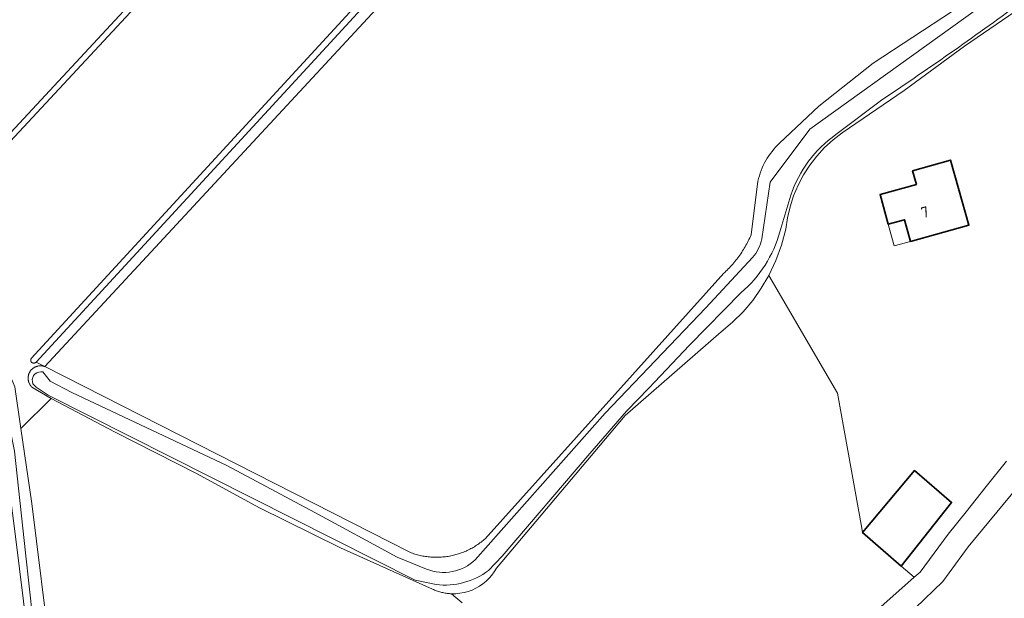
# Model space of a CAD drawing. Extents: x 199200 to 204075, y 460125 to 464703.
# Tile 89 of 174: x 201469 to 201631, y 463962 to 464057. Entities that reach past the tile are written whole.
import ezdxf
from ezdxf.enums import TextEntityAlignment as Align

# ---------------------------------------------------------------- set-up
doc = ezdxf.new("R2010")
doc.units = 0
for name, color, linetype, lineweight in [('B-WE-GR-BOS_GEMENGD-GV', 40, 'Continuous', 13), ('B-WE-GR-BOS_LOOF-GV', 40, 'Continuous', 13), ('B-WE-GR-GRAS-GV', 60, 'Continuous', 13), ('B-WE-OG-BEBOUWING-GV', 7, 'Continuous', 35), ('B-WE-OG-BEBOUWING-T18', 10, 'Continuous', 18), ('B-WE-OG-BEBOUWING_OVERBOUWING-GV', 7, 'Continuous', 18), ('B-WE-OG-TERREIN_ERF-GV', 7, 'Continuous', 18), ('B-WE-OG-WATER_GREPPEL-GV', 160, 'Continuous', 18), ('B-WE-OG-WATER_SLOOT-GV', 120, 'Continuous', 18), ('B-WE-VH-VERHARDING_BETONSTRAATSTEEN-GV', 252, 'Continuous', 18)]:
    doc.layers.add(name, color=color, linetype=linetype, lineweight=lineweight)
doc.styles.add('NLCS-ISO-M1000-T18', font='NLCS-ISO.ttf', dxfattribs={"height": 1.8})

msp = doc.modelspace()

# ---------------------------------------------------------------- linework, layer by layer
at = {"layer": 'B-WE-GR-BOS_GEMENGD-GV', "flags": 128}
for points in [[(201609.796, 463959.952), (201615.772, 463965.237), (201613.644, 463967.069), (201607.269, 463972.556), (201607.176, 463973.281), (201603.193, 463995.364), (201591.967, 464014.655), (201590.73, 464012.562), (201589.32, 464010.582), (201587.747, 464008.729), (201586.022, 464007.016), (201584.158, 464005.456), (201568.457, 463991.746), (201547.36, 463966.746), (201547.009, 463966.158), (201546.609, 463965.603), (201546.163, 463965.083), (201545.675, 463964.604), (201545.147, 463964.168), (201544.585, 463963.778), (201543.991, 463963.438), (201543.37, 463963.15), (201542.726, 463962.916), (201542.066, 463962.737), (201541.392, 463962.616), (201540.71, 463962.552), (201540.026, 463962.547), (201541.757, 463961.053)], [(201632.667, 463980.011), (201624.594, 463970.219), (201620.429, 463964.529), (201615.918, 463960.208)]]:
    msp.add_lwpolyline(points, dxfattribs=at)
at = {"layer": 'B-WE-GR-BOS_LOOF-GV', "flags": 128}
for points in [[(201506.315, 464078.125), (201467.053, 464035.836)], [(201474.478, 463994.543), (201471.311, 463996.397), (201471.277, 463996.43), (201471.215, 463996.496), (201471.156, 463996.563), (201471.1, 463996.634), (201471.048, 463996.707), (201470.998, 463996.782), (201470.952, 463996.859), (201470.91, 463996.938), (201470.871, 463997.019), (201470.836, 463997.102), (201470.804, 463997.186), (201470.776, 463997.272), (201470.752, 463997.358), (201470.732, 463997.446), (201470.716, 463997.534), (201470.704, 463997.623), (201470.696, 463997.713), (201470.691, 463997.803), (201470.691, 463997.893), (201470.695, 463997.983), (201470.702, 463998.072), (201470.714, 463998.161), (201470.73, 463998.25), (201470.749, 463998.338), (201470.773, 463998.424), (201470.8, 463998.51), (201470.831, 463998.594), (201470.866, 463998.677), (201470.904, 463998.759), (201470.946, 463998.838), (201470.992, 463998.916), (201471.041, 463998.991), (201471.093, 463999.064), (201471.148, 463999.135), (201471.207, 463999.203), (201471.268, 463999.269), (201471.333, 463999.332), (201471.4, 463999.391), (201471.47, 463999.448), (201471.542, 463999.502), (201471.616, 463999.552), (201471.693, 463999.599), (201471.771, 463999.643), (201471.852, 463999.683), (201471.934, 463999.719), (201472.018, 463999.752), (201472.103, 463999.781), (201472.189, 463999.806), (201472.277, 463999.828), (201472.365, 463999.845), (201472.454, 463999.858), (201472.543, 463999.868), (201472.633, 463999.873), (201472.723, 463999.875), (201472.813, 463999.872), (201472.902, 463999.866), (201472.991, 463999.855), (201473.08, 463999.841), (201473.168, 463999.823), (201473.255, 463999.8), (201473.341, 463999.774), (201473.426, 463999.744), (201473.51, 463999.711), (201473.452, 463999.74), (201472.017, 464000.47), (201471.987, 464000.442), (201471.95, 464000.413), (201471.91, 464000.387), (201471.868, 464000.364), (201471.825, 464000.344), (201471.78, 464000.329), (201471.734, 464000.317), (201471.687, 464000.309), (201471.64, 464000.306), (201471.592, 464000.306), (201471.545, 464000.31), (201471.498, 464000.318), (201471.452, 464000.33), (201471.407, 464000.346), (201471.364, 464000.365), (201471.322, 464000.388), (201471.283, 464000.415), (201471.252, 464000.445), (201471.224, 464000.478), (201471.198, 464000.513), (201471.176, 464000.55), (201471.157, 464000.588), (201471.141, 464000.628), (201471.129, 464000.67), (201471.121, 464000.712), (201471.116, 464000.755), (201471.115, 464000.798), (201471.117, 464000.841), (201471.123, 464000.884), (201471.133, 464000.926), (201471.147, 464000.967), (201471.164, 464001.007), (201471.184, 464001.045), (201536.526, 464072.114)], [(201468.525, 463996.442), (201469.517, 463989.619), (201474.478, 463994.543)]]:
    msp.add_lwpolyline(points, dxfattribs=at)
at = {"layer": 'B-WE-GR-GRAS-GV', "flags": 128}
for points in [[(201524.393, 464203.376), (201525.059, 464202.604), (201480.591, 464156.01), (201457.497, 464131.409), (201452.58, 464126.972), (201452.523, 464128.09), (201450.271, 464126.237), (201456.424, 464078.351), (201460.969, 464044.42), (201461.475, 464037.443), (201463.899, 464036.844), (201464.186, 464034.438), (201465.315, 464035.494), (201466.388, 464036.498), (201505.626, 464078.762), (201552.222, 464129.523), (201576.236, 464154.552), (201576.654, 464155.001), (201527.323, 464206.432)], [(201708.047, 464169.408), (201700.365, 464173.972), (201655.266, 464199.532), (201650.962, 464195.102), (201638.46, 464182.223), (201624.184, 464166.104), (201595.743, 464134.975), (201572.899, 464110.255), (201537.259, 464071.443), (201472.017, 464000.47), (201473.452, 463999.74), (201656.299, 464197.078), (201719.618, 464160.946), (201720.546, 464161.983), (201710.443, 464167.985), (201709.383, 464168.614), (201709.06, 464168.806)]]:
    msp.add_lwpolyline(points, close=True, dxfattribs=at)
for points in [[(201645.327, 464061.479), (201651.511, 464057.103), (201676.887, 464038.186), (201677.75, 464037.598), (201677.769, 464037.585), (201677.773, 464037.582), (201682.481, 464042.628), (201685.708, 464046.096), (201691.945, 464052.799), (201653.454, 464087.044), (201715.663, 464156.528), (201717.651, 464158.749), (201718.6, 464159.809), (201719.618, 464160.946), (201656.299, 464197.078), (201473.452, 463999.74), (201473.51, 463999.711)], [(201593.718, 464036.3), (201600.137, 464042.399), (201609.047, 464049.401), (201622.015, 464057.945), (201630.616, 464063.267)], [(201461.475, 464037.443), (201460.624, 464032.11), (201459.995, 464028.16), (201459.925, 464024.921), (201461.028, 464016.804), (201462.116, 464008.673), (201463.43, 464002.257), (201466.198, 463996.232), (201467.042, 463993.03), (201468.443, 463985.877), (201470.274, 463969.254), (201472.062, 463952.858), (201472.101, 463948.072), (201471.19, 463939.491), (201473.871, 463942.91)], [(201474.04, 463943.719), (201474.413, 463944.19), (201474.413, 463952.22), (201471.302, 463977.333), (201469.517, 463989.619), (201468.525, 463996.442), (201468.242, 463997.108), (201467.013, 464000), (201466.397, 464001.45), (201462.377, 464023.978), (201462.933, 464028.689), (201464.344, 464033.117), (201464.186, 464034.438), (201463.899, 464036.844), (201461.475, 464037.443)], [(201473.51, 463999.711), (201533.053, 463969.407), (201533.3, 463969.281), (201533.401, 463969.244), (201533.608, 463969.171), (201533.816, 463969.101), (201534.025, 463969.036), (201534.236, 463968.974), (201534.448, 463968.916), (201534.66, 463968.862), (201534.874, 463968.812), (201535.088, 463968.765), (201535.304, 463968.723), (201535.52, 463968.684), (201535.737, 463968.65), (201535.954, 463968.619), (201536.172, 463968.593), (201536.39, 463968.57), (201536.609, 463968.552), (201536.828, 463968.537), (201537.047, 463968.526), (201537.266, 463968.52), (201537.486, 463968.517), (201537.705, 463968.518), (201537.925, 463968.524), (201538.144, 463968.533), (201538.363, 463968.546), (201538.582, 463968.564), (201538.8, 463968.585), (201539.018, 463968.61), (201539.236, 463968.64), (201539.453, 463968.673), (201539.669, 463968.71), (201539.885, 463968.751), (201540.1, 463968.796), (201540.314, 463968.845), (201540.527, 463968.898), (201540.739, 463968.955), (201540.95, 463969.015), (201541.159, 463969.079), (201541.368, 463969.148), (201541.575, 463969.22), (201541.781, 463969.295), (201541.986, 463969.375), (201542.189, 463969.458), (201542.391, 463969.545), (201542.59, 463969.636), (201542.789, 463969.73), (201542.985, 463969.828), (201543.18, 463969.929), (201543.373, 463970.034), (201543.563, 463970.142), (201543.752, 463970.254), (201543.939, 463970.369), (201544.124, 463970.488), (201544.306, 463970.61), (201544.486, 463970.735), (201544.664, 463970.864), (201544.84, 463970.996), (201545.013, 463971.131), (201545.183, 463971.269), (201545.352, 463971.41), (201545.517, 463971.554), (201584.575, 464015.012), (201584.735, 464015.159), (201584.931, 464015.345), (201585.124, 464015.534), (201585.314, 464015.725), (201585.501, 464015.919), (201585.686, 464016.117), (201585.868, 464016.316), (201586.046, 464016.519), (201586.222, 464016.724), (201586.394, 464016.931), (201586.564, 464017.141), (201586.73, 464017.354), (201586.893, 464017.569), (201587.053, 464017.787), (201587.21, 464018.006), (201587.363, 464018.229), (201587.514, 464018.453), (201587.66, 464018.679), (201587.804, 464018.908), (201587.944, 464019.139), (201588.08, 464019.372), (201588.213, 464019.607), (201588.343, 464019.844), (201588.469, 464020.082), (201588.592, 464020.323), (201588.711, 464020.565), (201588.826, 464020.809), (201588.938, 464021.055), (201589.046, 464021.302), (201590.177, 464030.12)], [(201541.757, 463961.053), (201540.026, 463962.547), (201540.022, 463962.547), (201539.844, 463962.556), (201539.665, 463962.568), (201539.487, 463962.584), (201539.309, 463962.605), (201539.131, 463962.629), (201538.954, 463962.657), (201538.778, 463962.69), (201538.603, 463962.726), (201538.428, 463962.766), (201538.255, 463962.81), (201538.082, 463962.857), (201537.911, 463962.909), (201537.74, 463962.965), (201537.571, 463963.024), (201537.404, 463963.087), (201537.238, 463963.153), (201537.073, 463963.224), (201536.91, 463963.298), (201521.813, 463970.059), (201508.472, 463976.687), (201498.382, 463982.177), (201484.94, 463989.003), (201474.478, 463994.543), (201469.517, 463989.619), (201471.302, 463977.333), (201474.413, 463952.22)]]:
    msp.add_lwpolyline(points, dxfattribs=at)
at = {"layer": 'B-WE-GR-GRAS-GV'}
msp.add_lwpolyline([(201590.177, 464030.12, -0.1528105), (201593.718, 464036.3)], format="xyb", dxfattribs=at)
at = {"layer": 'B-WE-OG-BEBOUWING-GV', "flags": 128}
for points in [[(201615.49, 464031.8), (201616.121, 464029.556), (201610.169, 464027.907), (201611.508, 464023.052), (201614.153, 464023.784), (201615.137, 464020.232), (201624.705, 464022.888), (201623.017, 464028.892), (201621.69, 464033.56)], [(201607.269, 463972.556), (201613.644, 463967.069), (201621.889, 463977.504), (201615.834, 463982.707)]]:
    msp.add_lwpolyline(points, close=True, dxfattribs=at)
at = {"layer": 'B-WE-OG-BEBOUWING_OVERBOUWING-GV', "flags": 128}
msp.add_lwpolyline([(201611.508, 464023.052), (201612.489, 464019.497), (201615.137, 464020.232), (201614.153, 464023.784)], close=True, dxfattribs=at)
at = {"layer": 'B-WE-OG-TERREIN_ERF-GV', "flags": 128}
msp.add_lwpolyline([(201634.34, 464059.321), (201624.009, 464052.216), (201614.1, 464044.97), (201603.983, 464038.016), (201602.485, 464036.867), (201601.09, 464035.594), (201599.811, 464034.206), (201598.655, 464032.713), (201597.631, 464031.127), (201596.748, 464029.458), (201596.011, 464027.72), (201595.426, 464025.924), (201594.997, 464024.086), (201594.728, 464022.217), (201594.047, 464019.613), (201593.124, 464017.085), (201591.967, 464014.655), (201603.193, 463995.364), (201607.176, 463973.281), (201607.269, 463972.556), (201615.834, 463982.707), (201621.889, 463977.504), (201613.644, 463967.069), (201615.772, 463965.237), (201616.725, 463966.08), (201621.344, 463972.32), (201624.265, 463975.976), (201627.547, 463980.084), (201630.893, 463984.272)], dxfattribs=at)
msp.add_lwpolyline([(201623.017, 464028.892), (201624.705, 464022.888), (201615.137, 464020.232), (201614.153, 464023.784), (201611.508, 464023.052), (201610.169, 464027.907), (201616.121, 464029.556), (201615.49, 464031.8), (201621.69, 464033.56)], close=True, dxfattribs=at)
at = {"layer": 'B-WE-OG-WATER_GREPPEL-GV', "flags": 128}
for points in [[(201505.626, 464078.762), (201466.388, 464036.498)], [(201467.053, 464035.836), (201506.315, 464078.125)], [(201536.526, 464072.114), (201471.184, 464001.045), (201471.164, 464001.007), (201471.147, 464000.967), (201471.133, 464000.926), (201471.123, 464000.884), (201471.117, 464000.841), (201471.115, 464000.798), (201471.116, 464000.755), (201471.121, 464000.712), (201471.129, 464000.67), (201471.141, 464000.628), (201471.157, 464000.588), (201471.176, 464000.55), (201471.198, 464000.513), (201471.224, 464000.478), (201471.252, 464000.445), (201471.283, 464000.415), (201471.322, 464000.388), (201471.364, 464000.365), (201471.407, 464000.346), (201471.452, 464000.33), (201471.498, 464000.318), (201471.545, 464000.31), (201471.592, 464000.306), (201471.64, 464000.306), (201471.687, 464000.309), (201471.734, 464000.317), (201471.78, 464000.329), (201471.825, 464000.344), (201471.868, 464000.364), (201471.91, 464000.387), (201471.95, 464000.413), (201471.987, 464000.442), (201472.017, 464000.47), (201537.259, 464071.443)]]:
    msp.add_lwpolyline(points, dxfattribs=at)
at = {"layer": 'B-WE-OG-WATER_SLOOT-GV', "flags": 128}
for points in [[(201470.731, 463947.01), (201469.318, 463933.006), (201468.293, 463924.03), (201469.741, 463923.896), (201469.941, 463926.052), (201471.19, 463939.491), (201472.101, 463948.072), (201472.062, 463952.858), (201470.274, 463969.254), (201468.443, 463985.877), (201467.042, 463993.03), (201466.198, 463996.232), (201463.43, 464002.257), (201462.116, 464008.673), (201461.028, 464016.804), (201459.925, 464024.921), (201459.995, 464028.16), (201460.624, 464032.11), (201461.475, 464037.443), (201460.969, 464044.42), (201456.424, 464078.351)], [(201630.616, 464063.267), (201622.015, 464057.945), (201609.047, 464049.401), (201600.137, 464042.399), (201593.718, 464036.3)], [(201590.82, 464020.668), (201592.176, 464029.962), (201598.659, 464038.64), (201628.077, 464059.771), (201631.984, 464062.169)], [(201631.984, 464062.169), (201628.077, 464059.771), (201598.659, 464038.64), (201592.176, 464029.962), (201590.82, 464020.668)], [(201590.177, 464030.12), (201589.046, 464021.302), (201588.938, 464021.055), (201588.826, 464020.809), (201588.711, 464020.565), (201588.592, 464020.323), (201588.469, 464020.082), (201588.343, 464019.844), (201588.213, 464019.607), (201588.08, 464019.372), (201587.944, 464019.139), (201587.804, 464018.908), (201587.66, 464018.679), (201587.514, 464018.453), (201587.363, 464018.229), (201587.21, 464018.006), (201587.053, 464017.787), (201586.893, 464017.569), (201586.73, 464017.354), (201586.564, 464017.141), (201586.394, 464016.931), (201586.222, 464016.724), (201586.046, 464016.519), (201585.868, 464016.316), (201585.686, 464016.117), (201585.501, 464015.919), (201585.314, 464015.725), (201585.124, 464015.534), (201584.931, 464015.345), (201584.735, 464015.159), (201584.575, 464015.012), (201545.517, 463971.554), (201545.352, 463971.41), (201545.183, 463971.269), (201545.013, 463971.131), (201544.84, 463970.996), (201544.664, 463970.864), (201544.486, 463970.735), (201544.306, 463970.61), (201544.124, 463970.488), (201543.939, 463970.369), (201543.752, 463970.254), (201543.563, 463970.142), (201543.373, 463970.034), (201543.18, 463969.929), (201542.985, 463969.828), (201542.789, 463969.73), (201542.59, 463969.636), (201542.391, 463969.545), (201542.189, 463969.458), (201541.986, 463969.375), (201541.781, 463969.295), (201541.575, 463969.22), (201541.368, 463969.148), (201541.159, 463969.079), (201540.95, 463969.015), (201540.739, 463968.955), (201540.527, 463968.898), (201540.314, 463968.845), (201540.1, 463968.796), (201539.885, 463968.751), (201539.669, 463968.71), (201539.453, 463968.673), (201539.236, 463968.64), (201539.018, 463968.61), (201538.8, 463968.585), (201538.582, 463968.564), (201538.363, 463968.546), (201538.144, 463968.533), (201537.925, 463968.524), (201537.705, 463968.518), (201537.486, 463968.517), (201537.266, 463968.52), (201537.047, 463968.526), (201536.828, 463968.537), (201536.609, 463968.552), (201536.39, 463968.57), (201536.172, 463968.593), (201535.954, 463968.619), (201535.737, 463968.65), (201535.52, 463968.684), (201535.304, 463968.723), (201535.088, 463968.765), (201534.874, 463968.812), (201534.66, 463968.862), (201534.448, 463968.916), (201534.236, 463968.974), (201534.025, 463969.036), (201533.816, 463969.101), (201533.608, 463969.171), (201533.401, 463969.244), (201533.3, 463969.281), (201533.053, 463969.407), (201473.51, 463999.711), (201473.426, 463999.744), (201473.341, 463999.774), (201473.255, 463999.8), (201473.168, 463999.823), (201473.08, 463999.841), (201472.991, 463999.855), (201472.902, 463999.866), (201472.813, 463999.872), (201472.723, 463999.875), (201472.633, 463999.873), (201472.543, 463999.868), (201472.454, 463999.858), (201472.365, 463999.845), (201472.277, 463999.828), (201472.189, 463999.806), (201472.103, 463999.781), (201472.018, 463999.752), (201471.934, 463999.719), (201471.852, 463999.683), (201471.771, 463999.643), (201471.693, 463999.599), (201471.616, 463999.552), (201471.542, 463999.502), (201471.47, 463999.448), (201471.4, 463999.391), (201471.333, 463999.332), (201471.268, 463999.269), (201471.207, 463999.203), (201471.148, 463999.135), (201471.093, 463999.064), (201471.041, 463998.991), (201470.992, 463998.916), (201470.946, 463998.838), (201470.904, 463998.759), (201470.866, 463998.677), (201470.831, 463998.594), (201470.8, 463998.51), (201470.773, 463998.424), (201470.749, 463998.338), (201470.73, 463998.25), (201470.714, 463998.161), (201470.702, 463998.072), (201470.695, 463997.983), (201470.691, 463997.893), (201470.691, 463997.803), (201470.696, 463997.713), (201470.704, 463997.623), (201470.716, 463997.534), (201470.732, 463997.446), (201470.752, 463997.358), (201470.776, 463997.272), (201470.804, 463997.186), (201470.836, 463997.102), (201470.871, 463997.019), (201470.91, 463996.938), (201470.952, 463996.859), (201470.998, 463996.782), (201471.048, 463996.707), (201471.1, 463996.634), (201471.156, 463996.563), (201471.215, 463996.496), (201471.277, 463996.43), (201471.311, 463996.397), (201474.478, 463994.543), (201484.94, 463989.003), (201498.382, 463982.177), (201508.472, 463976.687), (201521.813, 463970.059), (201536.91, 463963.298), (201537.073, 463963.224), (201537.238, 463963.153), (201537.404, 463963.087), (201537.571, 463963.024), (201537.74, 463962.965), (201537.911, 463962.909), (201538.082, 463962.857), (201538.255, 463962.81), (201538.428, 463962.766), (201538.603, 463962.726), (201538.778, 463962.69), (201538.954, 463962.657), (201539.131, 463962.629), (201539.309, 463962.605), (201539.487, 463962.584), (201539.665, 463962.568), (201539.844, 463962.556), (201540.022, 463962.547), (201540.026, 463962.547), (201540.71, 463962.552), (201541.392, 463962.616), (201542.066, 463962.737), (201542.726, 463962.916), (201543.37, 463963.15), (201543.991, 463963.438), (201544.585, 463963.778), (201545.147, 463964.168), (201545.675, 463964.604), (201546.163, 463965.083), (201546.609, 463965.603), (201547.009, 463966.158), (201547.36, 463966.746), (201568.457, 463991.746), (201584.158, 464005.456), (201586.022, 464007.016), (201587.747, 464008.729), (201589.32, 464010.582), (201590.73, 464012.562), (201591.967, 464014.655), (201593.124, 464017.085), (201594.047, 464019.613), (201594.728, 464022.217), (201594.997, 464024.086), (201595.426, 464025.924), (201596.011, 464027.72), (201596.748, 464029.458), (201597.631, 464031.127), (201598.655, 464032.713), (201599.811, 464034.206), (201601.09, 464035.594), (201602.485, 464036.867), (201603.983, 464038.016), (201614.1, 464044.97), (201624.009, 464052.216), (201634.34, 464059.321)], [(201610.645, 464043.546), (201602.937, 464037.749)], [(201602.937, 464037.749), (201610.645, 464043.546)], [(201595.551, 464027.812), (201593.78, 464021.794)], [(201593.78, 464021.794), (201595.551, 464027.812)], [(201543.884, 463968.127), (201565.152, 463992.14), (201581.658, 464009.368), (201589.292, 464017.578)], [(201589.292, 464017.578), (201581.658, 464009.368), (201565.152, 463992.14), (201543.884, 463968.127)], [(201587.442, 464011.853), (201578.958, 464003.265), (201572.333, 463996.19), (201568.653, 463992.425), (201562.64, 463985.49), (201548.317, 463968.715), (201546.063, 463966.358)], [(201546.063, 463966.358), (201548.317, 463968.715), (201562.64, 463985.49), (201568.653, 463992.425), (201572.333, 463996.19), (201578.958, 464003.265), (201587.442, 464011.853)], [(201472.767, 463998.895), (201473.086, 463998.864), (201474.308, 463997.358), (201477.831, 463995.482), (201503.22, 463983.53), (201517.616, 463975.848), (201531.136, 463968.514), (201535.933, 463966.596)], [(201535.933, 463966.596), (201531.136, 463968.514), (201517.616, 463975.848), (201503.22, 463983.53), (201477.831, 463995.482), (201474.308, 463997.358), (201473.086, 463998.864), (201472.767, 463998.895)], [(201537.484, 463964.06), (201534.044, 463964.744), (201473.997, 463995.041), (201472.008, 463996.363), (201471.484, 463996.939)], [(201471.484, 463996.939), (201472.008, 463996.363), (201473.997, 463995.041), (201534.044, 463964.744), (201537.484, 463964.06)], [(201466.006, 463991.521), (201466.529, 463988.003), (201468.557, 463972.381), (201470.631, 463955.627)], [(201470.631, 463955.627), (201468.557, 463972.381), (201466.529, 463988.003), (201466.006, 463991.521)]]:
    msp.add_lwpolyline(points, dxfattribs=at)
at = {"layer": 'B-WE-OG-WATER_SLOOT-GV'}
for points in [[(201633.704, 464059.747, -0.0125086), (201610.645, 464043.546)], [(201610.645, 464043.546, 0.0125086), (201633.704, 464059.747)], [(201602.937, 464037.749, 0.1545742), (201595.551, 464027.812)], [(201595.551, 464027.812, -0.1545742), (201602.937, 464037.749)], [(201593.718, 464036.3, 0.1528105), (201590.177, 464030.12)], [(201593.78, 464021.794, -0.1463017), (201587.442, 464011.853)], [(201587.442, 464011.853, 0.1463017), (201593.78, 464021.794)], [(201589.292, 464017.578, 0.1154622), (201590.82, 464020.668)], [(201590.82, 464020.668, -0.1154622), (201589.292, 464017.578)], [(201471.484, 463996.939, -0.5429413), (201472.767, 463998.895)], [(201472.767, 463998.895, 0.5429413), (201471.484, 463996.939)], [(201535.933, 463966.596, 0.2985013), (201543.884, 463968.127)], [(201543.884, 463968.127, -0.2985013), (201535.933, 463966.596)], [(201546.063, 463966.358, -0.195246), (201537.484, 463964.06)], [(201537.484, 463964.06, 0.195246), (201546.063, 463966.358)]]:
    msp.add_lwpolyline(points, format="xyb", dxfattribs=at)
at = {"layer": 'B-WE-VH-VERHARDING_BETONSTRAATSTEEN-GV', "flags": 128}
for points in [[(201630.893, 463984.272), (201627.547, 463980.084), (201624.265, 463975.976), (201621.344, 463972.32), (201616.725, 463966.08), (201615.772, 463965.237), (201609.796, 463959.952)], [(201615.918, 463960.208), (201620.429, 463964.529), (201624.594, 463970.219), (201632.667, 463980.011)]]:
    msp.add_lwpolyline(points, dxfattribs=at)

# ---------------------------------------------------------------- texts
at = {"layer": 'B-WE-OG-BEBOUWING-T18', "style": 'NLCS-ISO-M1000-T18'}
msp.add_text('7', height=1.8, rotation=15.7, dxfattribs=at).set_placement((201617.53, 464025.026), align=Align.MIDDLE)

doc.saveas('drawing.dxf')
